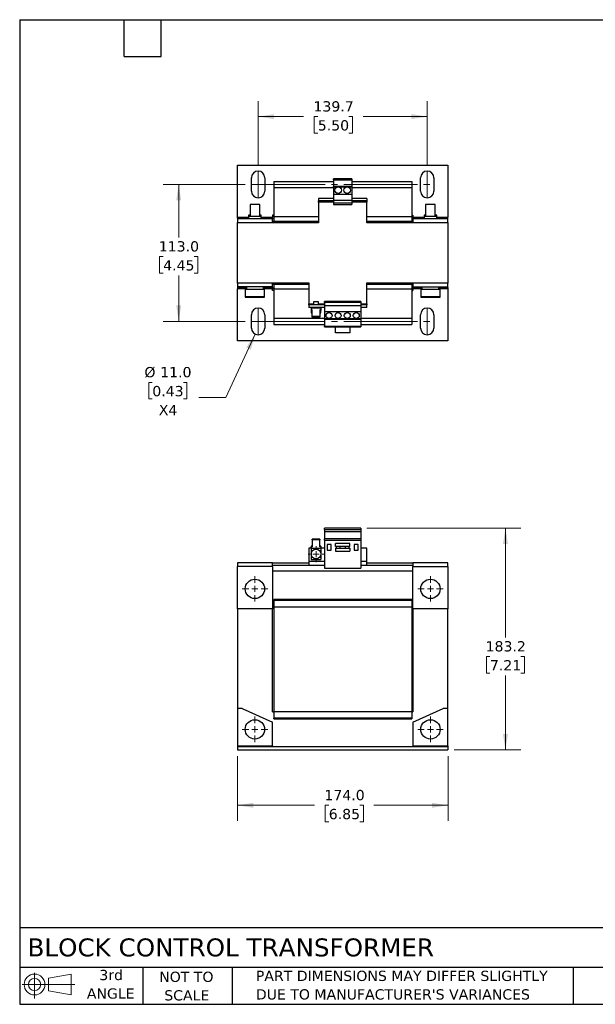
# Model space of a CAD drawing. Header units: millimetres. Extents: x 25 to 1092, y 25 to 838.
# Tile 1 of 2: x 25 to 501, y 25 to 838. Entities that reach past the tile are written whole.
import ezdxf

# ---------------------------------------------------------------- set-up
doc = ezdxf.new("R2010")
doc.units = ezdxf.units.MM
doc.header["$LTSCALE"] = 4
doc.linetypes.add('SLD-Center', pattern=[19.05, 15.24, -1.27, 1.27, -1.27])
doc.linetypes.add('SLD-Solid', pattern=[0])
doc.layers.add('TEXT', color=140, linetype='SLD-Solid', lineweight=25)
doc.styles.add('SLDTEXTSTYLE0', font='VERDANA.TTF')
doc.dimstyles.new('SLDDIMSTYLE0', dxfattribs={"dimtxt": 8.632031, "dimasz": 13.208, "dimexe": 0, "dimexo": 0.0625, "dimgap": 2.158008, "dimtad": 0, "dimtih": 1, "dimtoh": 1, "dimrnd": 1e-09, "dimzin": 4, "dimdsep": 46, "dimtxsty": 'SLDTEXTSTYLE0', "dimsah": 1, "dimcen": 0.09, "dimadec": 0, "dimazin": 1, "dimtfac": 1, "dimtofl": 0, "dimtmove": 0, "dimatfit": 3, "dimfxl": 0, "dimfrac": 2, "dimtolj": 1, "dimtzin": 12, "dimarcsym": 0})
doc.dimstyles.new('SLDDIMSTYLE1', dxfattribs={"dimtxt": 8.632031, "dimasz": 13.208, "dimexe": 0, "dimexo": 0.0625, "dimgap": 2.158008, "dimtad": 0, "dimtih": 1, "dimtoh": 1, "dimrnd": 1e-09, "dimzin": 12, "dimdsep": 46, "dimtxsty": 'SLDTEXTSTYLE0', "dimsah": 1, "dimcen": 0.09, "dimadec": 0, "dimazin": 3, "dimtfac": 1, "dimtofl": 0, "dimtmove": 0, "dimatfit": 3, "dimfxl": 0, "dimfrac": 2, "dimtolj": 1, "dimtzin": 12, "dimarcsym": 0})
doc.dimstyles.new('SLDDIMSTYLE4', dxfattribs={"dimtxt": 8.632031, "dimasz": 13.208, "dimexe": 0, "dimexo": 0.0625, "dimgap": 2.158008, "dimtad": 0, "dimtih": 1, "dimtoh": 1, "dimrnd": 1e-09, "dimzin": 4, "dimdsep": 46, "dimtxsty": 'SLDTEXTSTYLE0', "dimsah": 1, "dimcen": 0, "dimadec": 0, "dimazin": 1, "dimtfac": 1, "dimtofl": 0, "dimtmove": 0, "dimatfit": 3, "dimfxl": 0, "dimfrac": 2, "dimtolj": 1, "dimtzin": 12, "dimarcsym": 0})

# ---------------------------------------------------------------- blocks, each defined once
blk = doc.blocks.new('Block11')
at = {"color": 7, "linetype": 'SLD-Solid', "lineweight": 18}
for p, q in [((10.35, 21.24), (10.35, 0)), ((21.92, 16.67), (40.7, 20.13)), ((21.92, 6.38), (21.92, 16.67)), ((40.7, 20.13), (40.7, 2.93)), ((0, 11.53), (43.49, 11.53)), ((21.92, 6.38), (40.7, 2.93))]:
    blk.add_line(p, q, dxfattribs=at)
for radius in [8.6, 5.14]:
    blk.add_circle((10.35, 11.53), radius, dxfattribs=at)
blk = doc.blocks.new('Block12')
at = {"color": 7, "linetype": 'Continuous'}
blk.add_blockref('Block11', (0, 0), dxfattribs=at)
blk = doc.blocks.new('_D')
at = {"color": 7, "linetype": 'SLD-Solid', "lineweight": 0}
for p, q in [((205.22, 230.28), (205.22, 176.98)), ((379.22, 230.28), (379.22, 176.98)), ((205.22, 189.68), (269.04, 189.68)), ((280.73, 189.68), (277.84, 189.68)), ((277.84, 189.68), (277.84, 175.96)), ((306.39, 189.68), (309.28, 189.68)), ((309.28, 189.68), (309.28, 175.96)), ((379.22, 189.68), (318.08, 189.68)), ((277.84, 175.96), (280.73, 175.96)), ((309.28, 175.96), (306.39, 175.96))]:
    blk.add_line(p, q, dxfattribs=at)
at = {"color": 7, "linetype": 'SLD-Solid', "lineweight": 18}
for points in [[(205.22, 189.68), (218.43, 187.65), (218.43, 191.71)], [(379.22, 189.68), (366.01, 191.71), (366.01, 187.65)]]:
    blk.add_solid(points, dxfattribs=at)
at = {"color": 7, "linetype": 'SLD-Solid', "lineweight": 18, "char_height": 8.467, "attachment_point": 1, "style": 'SLDTEXTSTYLE0'}
for s, insert in [('174.0', (277.14, 202.36)), ('6.85', (280.73, 186.71))]:
    blk.add_mtext(s, dxfattribs=dict(at, insert=insert))
blk = doc.blocks.new('_D_1')
at = {"color": 7, "linetype": 'SLD-Solid', "lineweight": 0}
for p, q in [((312.3, 418.56), (439.39, 418.56)), ((426.69, 418.56), (426.69, 328.13)), ((413.86, 312.48), (410.96, 312.48)), ((410.96, 312.48), (410.96, 298.76)), ((439.51, 312.48), (442.41, 312.48)), ((442.41, 312.48), (442.41, 298.76)), ((410.96, 298.76), (413.86, 298.76)), ((426.69, 235.36), (426.69, 296.82)), ((442.41, 298.76), (439.51, 298.76)), ((384.3, 235.36), (439.39, 235.36))]:
    blk.add_line(p, q, dxfattribs=at)
at = {"color": 7, "linetype": 'SLD-Solid', "lineweight": 18}
for points in [[(426.69, 418.56), (424.66, 405.35), (428.72, 405.35)], [(426.69, 235.36), (428.72, 248.56), (424.66, 248.56)]]:
    blk.add_solid(points, dxfattribs=at)
at = {"color": 7, "linetype": 'SLD-Solid', "lineweight": 18, "char_height": 8.467, "attachment_point": 1, "style": 'SLDTEXTSTYLE0'}
for s, insert in [('183.2', (410.27, 325.16)), ('7.21', (413.86, 309.51))]:
    blk.add_mtext(s, dxfattribs=dict(at, insert=insert))
blk = doc.blocks.new('SW_CENTERMARKSYMBOL_0')
at = {"color": 0, "linetype": 'SLD-Solid', "lineweight": 18}
for p, q in [((-5.08, 0), (-6.54, 0)), ((0, 0), (-2.54, 0)), ((0, 5.08), (0, 6.54)), ((0, 0), (0, 2.54)), ((0, 0), (0, -2.54)), ((0, 0), (2.54, 0)), ((5.08, 0), (6.54, 0)), ((0, -5.08), (0, -6.54))]:
    blk.add_line(p, q, dxfattribs=at)
blk = doc.blocks.new('SW_CENTERMARKSYMBOL_1')
at = {"color": 0, "linetype": 'SLD-Solid', "lineweight": 18}
for p, q in [((0, 5.08), (0, 10.54)), ((-5.08, 0), (-10.54, 0)), ((0, 0), (-2.54, 0)), ((0, 0), (0, 2.54)), ((0, 0), (0, -2.54)), ((0, 0), (2.54, 0)), ((5.08, 0), (10.54, 0)), ((0, -5.08), (0, -10.54))]:
    blk.add_line(p, q, dxfattribs=at)
blk = doc.blocks.new('SW_CENTERMARKSYMBOL_2')
at = {"color": 0, "linetype": 'SLD-Solid', "lineweight": 18}
for p, q in [((0, 5.08), (0, 10.54)), ((-5.08, 0), (-10.54, 0)), ((0, 0), (-2.54, 0)), ((0, 0), (0, 2.54)), ((0, 0), (0, -2.54)), ((0, 0), (2.54, 0)), ((5.08, 0), (10.54, 0)), ((0, -5.08), (0, -10.54))]:
    blk.add_line(p, q, dxfattribs=at)
blk = doc.blocks.new('SW_CENTERMARKSYMBOL_3')
at = {"color": 0, "linetype": 'SLD-Solid', "lineweight": 18}
for p, q in [((0, 5.08), (0, 10.54)), ((-5.08, 0), (-10.54, 0)), ((0, 0), (-2.54, 0)), ((0, 0), (0, 2.54)), ((0, 0), (0, -2.54)), ((0, 0), (2.54, 0)), ((5.08, 0), (10.54, 0)), ((0, -5.08), (0, -10.54))]:
    blk.add_line(p, q, dxfattribs=at)
blk = doc.blocks.new('SW_CENTERMARKSYMBOL_4')
at = {"color": 0, "linetype": 'SLD-Solid', "lineweight": 18}
for p, q in [((0, 5.08), (0, 10.54)), ((-5.08, 0), (-10.54, 0)), ((0, 0), (-2.54, 0)), ((0, 0), (0, 2.54)), ((0, 0), (0, -2.54)), ((0, 0), (2.54, 0)), ((5.08, 0), (10.54, 0)), ((0, -5.08), (0, -10.54))]:
    blk.add_line(p, q, dxfattribs=at)
blk = doc.blocks.new('_D_7')
at = {"color": 7, "linetype": 'SLD-Solid', "lineweight": 0}
for p, q in [((222.37, 718.29), (222.37, 770.9)), ((362.07, 718.29), (362.07, 770.9)), ((222.37, 758.2), (259.99, 758.2)), ((271.68, 758.2), (268.79, 758.2)), ((268.79, 758.2), (268.79, 744.48)), ((297.34, 758.2), (300.23, 758.2)), ((300.23, 758.2), (300.23, 744.48)), ((362.07, 758.2), (309.03, 758.2)), ((268.79, 744.48), (271.68, 744.48)), ((300.23, 744.48), (297.34, 744.48))]:
    blk.add_line(p, q, dxfattribs=at)
at = {"color": 7, "linetype": 'SLD-Solid', "lineweight": 18}
for points in [[(222.37, 758.2), (235.58, 756.17), (235.58, 760.23)], [(362.07, 758.2), (348.86, 760.23), (348.86, 756.17)]]:
    blk.add_solid(points, dxfattribs=at)
at = {"color": 7, "linetype": 'SLD-Solid', "lineweight": 18, "char_height": 8.467, "attachment_point": 1, "style": 'SLDTEXTSTYLE0'}
for s, insert in [('139.7', (268.09, 770.88)), ('5.50', (271.68, 755.23))]:
    blk.add_mtext(s, dxfattribs=dict(at, insert=insert))
blk = doc.blocks.new('_D_8')
at = {"color": 7, "linetype": 'SLD-Solid', "lineweight": 0}
for p, q in [((211.79, 702.21), (144.05, 702.21)), ((156.75, 702.21), (156.75, 658.28)), ((143.92, 642.63), (141.03, 642.63)), ((141.03, 642.63), (141.03, 628.91)), ((169.58, 642.63), (172.47, 642.63)), ((172.47, 642.63), (172.47, 628.91)), ((141.03, 628.91), (143.92, 628.91)), ((156.75, 589.18), (156.75, 626.98)), ((172.47, 628.91), (169.58, 628.91)), ((211.79, 589.18), (144.05, 589.18))]:
    blk.add_line(p, q, dxfattribs=at)
at = {"color": 7, "linetype": 'SLD-Solid', "lineweight": 18}
for points in [[(156.75, 702.21), (154.72, 689), (158.78, 689)], [(156.75, 589.18), (158.78, 602.39), (154.72, 602.39)]]:
    blk.add_solid(points, dxfattribs=at)
at = {"color": 7, "linetype": 'SLD-Solid', "lineweight": 18, "char_height": 8.467, "attachment_point": 1, "style": 'SLDTEXTSTYLE0'}
for s, insert in [('113.0', (140.33, 655.32)), ('4.45', (143.92, 639.67))]:
    blk.add_mtext(s, dxfattribs=dict(at, insert=insert))
blk = doc.blocks.new('_D_9')
at = {"color": 7, "linetype": 'SLD-Solid', "lineweight": 0}
for p, q in [((220.05, 578.69), (195.69, 526.27)), ((134.95, 538.8), (132.05, 538.8)), ((132.05, 538.8), (132.05, 525.09)), ((160.6, 538.8), (163.5, 538.8)), ((163.5, 538.8), (163.5, 525.09)), ((132.05, 525.09), (134.95, 525.09)), ((163.5, 525.09), (160.6, 525.09)), ((195.69, 526.27), (173.46, 526.27))]:
    blk.add_line(p, q, dxfattribs=at)
at = {"color": 7, "linetype": 'SLD-Solid', "lineweight": 18}
blk.add_solid([(220.05, 578.69), (212.64, 567.57), (216.33, 565.86)], dxfattribs=at)
at = {"color": 7, "linetype": 'SLD-Solid', "lineweight": 18, "char_height": 8.467, "attachment_point": 1, "style": 'SLDTEXTSTYLE0'}
for s, insert in [('%%c', (128.43, 551.49)), ('11.0', (141.46, 551.49)), ('0.43', (134.95, 535.84)), ('X4', (140.32, 520.19))]:
    blk.add_mtext(s, dxfattribs=dict(at, insert=insert))

msp = doc.modelspace()

# ---------------------------------------------------------------- linework, layer by layer
for p, q in [((205.217, 718.197), (379.217, 718.197)), ((205.217, 675.297), (205.217, 718.197)), ((379.217, 718.197), (379.217, 675.297)), ((216.867, 696.712), (216.867, 707.712)), ((227.867, 707.712), (227.867, 696.712)), ((356.567, 696.712), (356.567, 707.712)), ((367.567, 707.712), (367.567, 696.712)), ((235.217, 704.697), (284.717, 704.697)), ((235.217, 704.697), (235.217, 699.697)), ((235.217, 699.697), (284.717, 699.697)), ((235.217, 699.697), (235.217, 675.697)), ((299.717, 706.697), (284.717, 706.697)), ((284.717, 706.093), (284.717, 706.697)), ((284.717, 706.093), (299.717, 706.093)), ((284.717, 706.093), (284.717, 700.447)), ((299.717, 700.447), (284.717, 700.447)), ((284.717, 700.218), (284.717, 700.447)), ((284.717, 700.218), (299.717, 700.218)), ((284.717, 700.218), (284.717, 694.047)), ((299.717, 706.697), (299.717, 706.093)), ((299.717, 706.093), (299.717, 700.447)), ((299.717, 704.697), (349.217, 704.697)), ((299.717, 700.447), (299.717, 700.218)), ((299.717, 700.218), (299.717, 694.047)), ((299.717, 699.697), (349.217, 699.697)), ((349.217, 704.697), (349.217, 699.697)), ((349.217, 699.697), (349.217, 675.697)), ((284.717, 694.047), (299.717, 694.047)), ((284.717, 694.047), (284.717, 689.197)), ((299.717, 694.047), (299.717, 689.197)), ((215.717, 685.697), (215.717, 675.697)), ((223.717, 685.697), (215.717, 685.697)), ((223.717, 675.697), (223.717, 685.697)), ((272.217, 690.697), (272.217, 688.697)), ((284.717, 690.697), (272.217, 690.697)), ((284.717, 688.697), (272.217, 688.697)), ((272.217, 687.697), (272.217, 688.697)), ((284.717, 687.697), (272.217, 687.697)), ((272.217, 687.697), (272.217, 670.447)), ((284.717, 689.197), (299.717, 689.197)), ((284.717, 689.197), (284.717, 686.697)), ((299.717, 686.697), (284.717, 686.697)), ((284.717, 686.697), (284.717, 685.714)), ((284.717, 685.714), (299.717, 685.714)), ((312.217, 690.697), (299.717, 690.697)), ((299.717, 689.197), (299.717, 686.697)), ((312.217, 688.697), (299.717, 688.697)), ((312.217, 687.697), (299.717, 687.697)), ((299.717, 686.697), (299.717, 685.714)), ((312.217, 690.697), (312.217, 688.697)), ((312.217, 688.697), (312.217, 687.697)), ((312.217, 670.447), (312.217, 687.697)), ((360.717, 685.697), (360.717, 675.697)), ((368.717, 685.697), (360.717, 685.697)), ((368.717, 675.697), (368.717, 685.697)), ((205.217, 674.297), (205.217, 675.297)), ((205.217, 675.297), (214.467, 675.297)), ((214.467, 676.797), (214.467, 675.697)), ((215.717, 676.797), (214.467, 676.797)), ((214.467, 675.697), (214.467, 673.697)), ((224.967, 675.697), (214.467, 675.697)), ((224.967, 676.797), (223.717, 676.797)), ((224.967, 675.697), (224.967, 676.797)), ((224.967, 673.697), (224.967, 675.697)), ((224.967, 675.297), (234.217, 675.297)), ((235.217, 676.797), (234.217, 676.797)), ((234.217, 676.797), (234.217, 675.297)), ((234.217, 674.297), (234.217, 675.297)), ((235.217, 675.697), (272.217, 675.697)), ((235.217, 675.697), (235.217, 671.697)), ((312.217, 675.697), (349.217, 675.697)), ((349.217, 676.797), (350.217, 676.797)), ((349.217, 675.697), (349.217, 671.697)), ((350.217, 676.797), (350.217, 675.297)), ((350.217, 674.297), (350.217, 675.297)), ((350.217, 675.297), (359.467, 675.297)), ((359.467, 676.797), (359.467, 675.697)), ((360.717, 676.797), (359.467, 676.797)), ((359.467, 675.697), (359.467, 673.697)), ((369.967, 675.697), (359.467, 675.697)), ((369.967, 676.797), (368.717, 676.797)), ((369.967, 675.697), (369.967, 676.797)), ((369.967, 673.697), (369.967, 675.697)), ((369.967, 675.297), (379.217, 675.297)), ((379.217, 674.297), (379.217, 675.297)), ((205.217, 674.297), (205.217, 673.697)), ((205.217, 674.297), (214.467, 674.297)), ((234.217, 673.697), (205.217, 673.697)), ((205.217, 673.697), (205.217, 670.697)), ((205.217, 620.697), (205.217, 670.697)), ((205.217, 670.697), (234.217, 670.697)), ((224.967, 674.297), (230.217, 674.297)), ((230.217, 673.697), (230.217, 674.297)), ((230.217, 674.297), (234.217, 674.297)), ((234.217, 674.297), (234.217, 673.697)), ((234.217, 670.697), (234.217, 673.697)), ((272.217, 671.697), (234.217, 671.697)), ((234.217, 670.447), (234.217, 670.697)), ((272.217, 670.447), (234.217, 670.447)), ((350.217, 671.697), (312.217, 671.697)), ((350.217, 670.447), (312.217, 670.447)), ((350.217, 674.297), (350.217, 673.697)), ((350.217, 674.297), (354.217, 674.297)), ((379.217, 673.697), (350.217, 673.697)), ((350.217, 673.697), (350.217, 670.697)), ((350.217, 670.697), (350.217, 670.447)), ((350.217, 670.697), (379.217, 670.697)), ((354.217, 673.697), (354.217, 674.297)), ((354.217, 674.297), (359.467, 674.297)), ((369.967, 674.297), (379.217, 674.297)), ((379.217, 673.697), (379.217, 674.297)), ((379.217, 670.697), (379.217, 673.697)), ((379.217, 670.697), (379.217, 620.697)), ((234.217, 620.697), (205.217, 620.697)), ((205.217, 620.697), (205.217, 617.697)), ((234.217, 620.697), (234.217, 620.947)), ((234.217, 620.947), (264.217, 620.947)), ((234.217, 617.697), (234.217, 620.697)), ((264.217, 619.697), (234.217, 619.697)), ((235.217, 619.697), (235.217, 615.697)), ((264.217, 620.947), (264.217, 603.697)), ((312.217, 620.947), (350.217, 620.947)), ((312.217, 603.697), (312.217, 620.947)), ((350.217, 619.697), (312.217, 619.697)), ((349.217, 619.697), (349.217, 615.697)), ((350.217, 620.697), (350.217, 620.947)), ((379.217, 620.697), (350.217, 620.697)), ((350.217, 620.697), (350.217, 617.697)), ((379.217, 617.697), (379.217, 620.697)), ((234.217, 617.697), (205.217, 617.697)), ((205.217, 617.697), (205.217, 617.097)), ((209.217, 617.097), (205.217, 617.097)), ((205.217, 617.097), (205.217, 616.097)), ((205.217, 573.197), (205.217, 616.097)), ((212.717, 616.097), (205.217, 616.097)), ((209.217, 617.697), (209.217, 617.097)), ((209.217, 617.097), (212.717, 617.097)), ((211.717, 615.697), (211.717, 609.697)), ((211.717, 615.697), (227.717, 615.697)), ((211.717, 609.697), (211.717, 609.097)), ((211.717, 609.697), (227.717, 609.697)), ((212.717, 617.697), (212.717, 615.697)), ((226.717, 615.697), (226.717, 617.697)), ((226.717, 617.097), (234.217, 617.097)), ((234.217, 616.097), (226.717, 616.097)), ((227.717, 609.697), (227.717, 615.697)), ((227.717, 609.097), (227.717, 609.697)), ((234.217, 617.097), (234.217, 617.697)), ((234.217, 617.097), (234.217, 616.097)), ((234.217, 614.597), (234.217, 616.097)), ((235.217, 614.597), (234.217, 614.597)), ((264.217, 615.697), (235.217, 615.697)), ((235.217, 615.697), (235.217, 591.697)), ((349.217, 615.697), (312.217, 615.697)), ((349.217, 615.697), (349.217, 591.697)), ((349.217, 614.597), (350.217, 614.597)), ((350.217, 617.697), (379.217, 617.697)), ((350.217, 617.697), (350.217, 617.097)), ((350.217, 617.097), (357.717, 617.097)), ((350.217, 617.097), (350.217, 616.097)), ((350.217, 616.097), (350.217, 614.597)), ((357.717, 616.097), (350.217, 616.097)), ((356.717, 615.697), (356.717, 609.697)), ((356.717, 615.697), (372.717, 615.697)), ((356.717, 609.697), (356.717, 609.097)), ((356.717, 609.697), (372.717, 609.697)), ((357.717, 617.697), (357.717, 615.697)), ((371.717, 615.697), (371.717, 617.697)), ((371.717, 617.097), (375.217, 617.097)), ((379.217, 616.097), (371.717, 616.097)), ((372.717, 609.697), (372.717, 615.697)), ((372.717, 609.097), (372.717, 609.697)), ((375.217, 617.097), (375.217, 617.697)), ((379.217, 617.097), (375.217, 617.097)), ((379.217, 617.097), (379.217, 617.697)), ((379.217, 617.097), (379.217, 616.097)), ((379.217, 616.097), (379.217, 573.197)), ((211.717, 609.097), (227.717, 609.097)), ((264.217, 602.697), (264.217, 603.697)), ((264.217, 603.697), (268.217, 603.697)), ((277.217, 602.697), (264.217, 602.697)), ((264.217, 602.697), (264.217, 600.697)), ((268.217, 605.397), (268.217, 602.697)), ((270.217, 605.397), (268.217, 605.397)), ((272.217, 605.397), (270.217, 605.397)), ((272.217, 602.697), (272.217, 605.397)), ((272.217, 603.697), (277.217, 603.697)), ((307.217, 605.68), (277.217, 605.68)), ((277.217, 604.697), (277.217, 605.68)), ((307.217, 604.697), (277.217, 604.697)), ((277.217, 604.697), (277.217, 602.197)), ((277.217, 602.197), (307.217, 602.197)), ((277.217, 602.197), (277.217, 597.347)), ((307.217, 605.68), (307.217, 604.697)), ((307.217, 604.697), (307.217, 602.197)), ((307.217, 603.697), (312.217, 603.697)), ((312.217, 602.697), (307.217, 602.697)), ((307.217, 602.197), (307.217, 597.347)), ((312.217, 603.697), (312.217, 602.697)), ((312.217, 600.697), (312.217, 602.697)), ((356.717, 609.097), (372.717, 609.097)), ((216.867, 583.682), (216.867, 594.682)), ((227.867, 594.682), (227.867, 583.682)), ((277.217, 600.697), (264.217, 600.697)), ((266.217, 600.697), (266.217, 600.197)), ((266.217, 600.197), (266.217, 598.783)), ((274.217, 600.197), (266.217, 600.197)), ((267.067, 598.783), (266.217, 598.783)), ((266.217, 598.783), (266.217, 598.217)), ((266.217, 598.217), (266.217, 596.297)), ((266.217, 598.217), (267.067, 598.217)), ((266.217, 596.297), (267.067, 596.297)), ((267.067, 593.126), (267.067, 598.783)), ((274.217, 598.783), (273.367, 598.783)), ((273.367, 598.783), (273.367, 593.126)), ((274.217, 598.217), (273.367, 598.217)), ((273.367, 596.297), (274.217, 596.297)), ((274.217, 600.197), (274.217, 600.697)), ((274.217, 600.197), (274.217, 598.783)), ((274.217, 598.783), (274.217, 598.217)), ((274.217, 596.297), (274.217, 598.217)), ((277.217, 597.347), (307.217, 597.347)), ((277.217, 597.347), (277.217, 591.176)), ((312.217, 600.697), (307.217, 600.697)), ((307.217, 597.347), (307.217, 591.176)), ((356.567, 583.682), (356.567, 594.682)), ((367.567, 594.682), (367.567, 583.682)), ((235.217, 591.697), (277.217, 591.697)), ((235.217, 591.697), (235.217, 586.697)), ((235.217, 586.697), (277.217, 586.697)), ((273.367, 593.126), (267.067, 593.126)), ((267.067, 592.56), (267.067, 593.126)), ((273.367, 592.56), (267.067, 592.56)), ((273.367, 593.126), (273.367, 592.56)), ((307.217, 591.176), (277.217, 591.176)), ((277.217, 590.947), (277.217, 591.176)), ((277.217, 590.947), (307.217, 590.947)), ((277.217, 590.947), (277.217, 585.301)), ((277.217, 585.301), (307.217, 585.301)), ((277.217, 584.697), (277.217, 585.301)), ((307.217, 591.697), (349.217, 591.697)), ((307.217, 591.176), (307.217, 590.947)), ((307.217, 590.947), (307.217, 585.301)), ((307.217, 586.697), (349.217, 586.697)), ((307.217, 585.301), (307.217, 584.697)), ((349.217, 591.697), (349.217, 586.697)), ((277.217, 584.697), (307.217, 584.697)), ((286.367, 579.697), (286.367, 584.697)), ((298.067, 579.697), (286.367, 579.697)), ((298.067, 584.697), (298.067, 579.697)), ((379.217, 573.197), (205.217, 573.197)), ((307.217, 418.558), (277.217, 418.558)), ((277.217, 417.258), (277.217, 418.558)), ((277.217, 417.258), (307.217, 417.258)), ((277.217, 417.258), (277.217, 415.404)), ((307.217, 415.404), (277.217, 415.404)), ((277.217, 415.404), (277.217, 409.744)), ((307.217, 418.558), (307.217, 417.258)), ((307.217, 417.258), (307.217, 415.404)), ((307.217, 415.404), (307.217, 409.744)), ((273.367, 409.379), (267.067, 409.379)), ((267.067, 408.813), (267.067, 409.379)), ((273.367, 408.813), (267.067, 408.813)), ((267.067, 408.813), (267.067, 403.156)), ((273.367, 409.379), (273.367, 408.813)), ((273.367, 403.156), (273.367, 408.813)), ((307.217, 409.744), (277.217, 409.744)), ((277.217, 408.544), (277.217, 409.744)), ((277.217, 408.544), (277.217, 385.444)), ((277.217, 408.544), (307.217, 408.544)), ((307.217, 409.744), (307.217, 408.544)), ((307.217, 408.544), (307.217, 385.444)), ((266.217, 402.058), (264.217, 402.058)), ((264.217, 402.058), (264.217, 390.858)), ((266.217, 403.722), (266.217, 403.156)), ((267.067, 403.722), (266.217, 403.722)), ((266.217, 401.977), (266.217, 403.156)), ((266.217, 403.156), (267.067, 403.156)), ((266.217, 401.977), (274.217, 401.977)), ((266.217, 401.977), (266.217, 397.058)), ((274.217, 403.722), (273.367, 403.722)), ((274.217, 403.156), (273.367, 403.156)), ((274.217, 403.722), (274.217, 403.156)), ((274.217, 403.156), (274.217, 401.977)), ((277.217, 402.058), (274.217, 402.058)), ((274.217, 401.977), (274.217, 397.058)), ((282.617, 404.858), (279.317, 404.858)), ((279.317, 404.858), (279.317, 400.358)), ((279.317, 400.358), (282.617, 400.358)), ((282.617, 400.358), (282.617, 404.858)), ((286.367, 403.334), (286.367, 405.934)), ((298.067, 405.934), (286.367, 405.934)), ((298.067, 403.334), (286.367, 403.334)), ((286.367, 401.934), (286.367, 399.334)), ((286.367, 401.934), (298.067, 401.934)), ((286.367, 399.334), (298.067, 399.334)), ((286.817, 403.334), (286.817, 401.934)), ((290.117, 401.934), (290.117, 403.334)), ((294.317, 403.334), (294.317, 401.934)), ((297.617, 401.934), (297.617, 403.334)), ((298.067, 403.334), (298.067, 405.934)), ((298.067, 401.934), (298.067, 399.334)), ((305.117, 404.858), (301.817, 404.858)), ((301.817, 404.858), (301.817, 400.358)), ((301.817, 400.358), (305.117, 400.358)), ((305.117, 400.358), (305.117, 404.858)), ((312.217, 402.058), (307.217, 402.058)), ((312.217, 390.858), (312.217, 402.058)), ((277.217, 390.858), (264.217, 390.858)), ((264.217, 390.858), (264.217, 387.858)), ((266.217, 397.058), (266.217, 392.558)), ((266.217, 392.558), (274.217, 392.558)), ((274.217, 397.058), (274.217, 392.558)), ((312.217, 390.858), (307.217, 390.858)), ((312.217, 387.858), (312.217, 390.858)), ((205.217, 389.858), (205.217, 386.858)), ((234.217, 389.858), (205.217, 389.858)), ((234.217, 386.858), (205.217, 386.858)), ((205.217, 351.858), (205.217, 386.858)), ((234.217, 386.858), (234.217, 389.858)), ((234.217, 389.858), (264.217, 389.858)), ((234.217, 387.858), (264.217, 387.858)), ((234.217, 386.858), (234.217, 351.858)), ((350.217, 382.858), (234.217, 382.858)), ((264.217, 387.858), (277.217, 387.858)), ((277.217, 385.444), (307.217, 385.444)), ((307.217, 387.858), (312.217, 387.858)), ((312.217, 389.858), (350.217, 389.858)), ((312.217, 387.858), (350.217, 387.858)), ((350.217, 389.858), (350.217, 386.858)), ((379.217, 389.858), (350.217, 389.858)), ((350.217, 386.858), (379.217, 386.858)), ((350.217, 351.858), (350.217, 386.858)), ((379.217, 386.858), (379.217, 389.858)), ((379.217, 386.858), (379.217, 351.858)), ((349.217, 359.557), (235.217, 359.557)), ((235.217, 359.057), (235.217, 359.557)), ((235.217, 359.057), (349.217, 359.057)), ((235.217, 359.057), (235.217, 353.557)), ((349.217, 359.557), (349.217, 359.057)), ((349.217, 359.057), (349.217, 353.557)), ((234.217, 351.858), (205.217, 351.858)), ((205.217, 351.858), (205.217, 269.457)), ((234.217, 353.858), (235.217, 353.858)), ((234.217, 266.857), (234.217, 351.858)), ((235.217, 353.557), (235.217, 267.157)), ((235.217, 353.557), (349.217, 353.557)), ((349.217, 353.858), (350.217, 353.858)), ((349.217, 353.557), (349.217, 267.157)), ((379.217, 351.858), (350.217, 351.858)), ((350.217, 351.858), (350.217, 266.857)), ((379.217, 269.457), (379.217, 351.858)), ((209.217, 269.457), (205.217, 269.457)), ((205.217, 269.457), (205.217, 238.857)), ((209.217, 269.457), (234.217, 258.287)), ((350.217, 258.287), (375.217, 269.457)), ((379.217, 269.457), (375.217, 269.457)), ((379.217, 238.857), (379.217, 269.457)), ((234.217, 266.857), (235.217, 266.857)), ((235.217, 267.157), (349.217, 267.157)), ((235.217, 267.157), (235.217, 261.657)), ((349.217, 261.657), (235.217, 261.657)), ((235.217, 261.157), (235.217, 261.657)), ((235.217, 261.157), (349.217, 261.157)), ((349.217, 267.157), (349.217, 261.657)), ((349.217, 266.857), (350.217, 266.857)), ((349.217, 261.657), (349.217, 261.157)), ((234.217, 238.857), (234.217, 258.287)), ((350.217, 258.287), (350.217, 238.857)), ((205.217, 238.857), (234.217, 238.857)), ((205.217, 238.857), (205.217, 237.857)), ((205.217, 237.857), (205.217, 235.357)), ((379.217, 237.857), (205.217, 237.857)), ((234.217, 238.857), (234.217, 237.857)), ((350.217, 238.857), (379.217, 238.857)), ((350.217, 238.857), (350.217, 237.857)), ((379.217, 238.857), (379.217, 237.857)), ((379.217, 237.857), (379.217, 235.357)), ((205.217, 235.357), (379.217, 235.357))]:
    msp.add_line(p, q)
at = {"color": 7, "linetype": 'SLD-Center', "lineweight": 18}
for p, q in [((222.367, 713.212), (222.367, 691.212)), ((362.067, 713.212), (362.067, 691.212)), ((216.867, 702.212), (367.567, 702.212)), ((222.367, 600.182), (222.367, 578.182)), ((362.067, 600.182), (362.067, 578.182)), ((216.867, 589.182), (367.567, 589.182))]:
    msp.add_line(p, q, dxfattribs=at)
for centre, radius in [((288.467, 697.397), 2.7), ((295.967, 697.397), 2.7), ((280.967, 593.997), 2.5), ((288.467, 593.997), 2.5), ((295.967, 593.997), 2.5), ((303.467, 593.997), 2.5), ((270.217, 397.058), 4), ((219.717, 368.358), 8), ((364.717, 368.358), 8), ((219.717, 252.357), 8), ((364.717, 252.357), 8)]:
    msp.add_circle(centre, radius)
for centre, start, end in [((222.367, 707.712), 0, 180), ((362.067, 707.712), 0, 180), ((222.367, 696.712), 180, 0), ((362.067, 696.712), 180, 0), ((222.367, 594.682), 0, 180), ((362.067, 594.682), 0, 180), ((222.367, 583.682), 180, 0), ((362.067, 583.682), 180, 0)]:
    msp.add_arc(centre, 5.5, start, end)
at = {"layer": 'TEXT'}
for p, q in [((25.4, 838.2), (1092.2, 838.2)), ((25.4, 838.2), (25.4, 25.4)), ((111.76, 807.72), (111.76, 838.2)), ((142.24, 807.72), (142.24, 838.2)), ((111.76, 807.72), (142.24, 807.72)), ((1092.2, 88.504), (25.4, 88.504)), ((1092.2, 55.88), (25.4, 55.88)), ((127, 55.88), (127, 25.4)), ((200.847, 55.88), (200.847, 25.4)), ((482.586, 55.88), (482.586, 25.4)), ((25.4, 25.4), (1092.2, 25.4))]:
    msp.add_line(p, q, dxfattribs=at)

# ---------------------------------------------------------------- block references
at = {"color": 7, "linetype": 'Continuous', "lineweight": 0}
for name, p in [('SW_CENTERMARKSYMBOL_0', (270.217, 397.058)), ('SW_CENTERMARKSYMBOL_1', (219.717, 368.358)), ('SW_CENTERMARKSYMBOL_2', (364.717, 368.358)), ('SW_CENTERMARKSYMBOL_3', (219.717, 252.357)), ('SW_CENTERMARKSYMBOL_4', (364.717, 252.357))]:
    msp.add_blockref(name, p, dxfattribs=at)
at = {"layer": 'TEXT'}
msp.add_blockref('Block12', (27.352, 30.215), dxfattribs=at)

# ---------------------------------------------------------------- texts
at = {"layer": 'TEXT', "style": 'SLDTEXTSTYLE0'}
for s, insert, char_height, attachment_point in [('BLOCK CONTROL TRANSFORMER', (31.863, 79.778), 14.81667, 1), ('3rd', (100.987, 53.842), 8.4667, 2), ('NOT TO', (163.073, 52.343), 8.4667, 2), ('PART DIMENSIONS MAY DIFFER SLIGHTLY ', (220.477, 53.123), 8.46667, 1), ('ANGLE', (100.597, 38.553), 8.4667, 2), ('SCALE', (163.458, 37.055), 8.4667, 2), ("DUE TO MANUFACTURER'S VARIANCES", (220.477, 37.834), 8.46667, 1)]:
    msp.add_mtext(s, dxfattribs=dict(at, insert=insert, char_height=char_height, attachment_point=attachment_point))

# ---------------------------------------------------------------- dimensions: what is measured, and where the dimension line sits
at = {"color": 7, "linetype": 'SLD-Solid', "lineweight": 18}
for base, p1, p2, dimstyle, picture, middle in [((222.367, 758.197), (362.067, 713.212), (222.367, 713.212), 'SLDDIMSTYLE1', '_D_7', (284.51, 758.197)), ((379.217, 189.677), (205.217, 235.357), (379.217, 235.357), 'SLDDIMSTYLE0', '_D', (293.56, 189.677))]:
    dim = msp.add_linear_dim(base=base, p1=p1, p2=p2, dimstyle=dimstyle, dxfattribs=at)
    dim.commit()
    dim.dimension.update_dxf_attribs({"geometry": picture, "text_midpoint": middle, "dimtype": 160})
for base, p1, p2, dimstyle, picture, middle in [((156.75, 589.182), (216.867, 702.212), (216.867, 589.182), 'SLDDIMSTYLE0', '_D_8', (156.75, 642.633)), ((426.688, 418.558), (379.217, 235.357), (307.217, 418.558), 'SLDDIMSTYLE1', '_D_1', (426.688, 312.476))]:
    dim = msp.add_linear_dim(base=base, p1=p1, p2=p2, angle=90, dimstyle=dimstyle, dxfattribs=at)
    dim.commit()
    dim.dimension.update_dxf_attribs({"geometry": picture, "text_midpoint": middle, "dimtype": 160})
dim = msp.add_diameter_dim_2p(p1=(224.685, 588.67), p2=(220.049, 578.694), text='<>\\PX4', dimstyle='SLDDIMSTYLE4', dxfattribs=at)
dim.commit()
dim.dimension.update_dxf_attribs({"geometry": '_D_9', "text_midpoint": (147.772, 530.73), "dimtype": 163})

doc.saveas('drawing.dxf')
